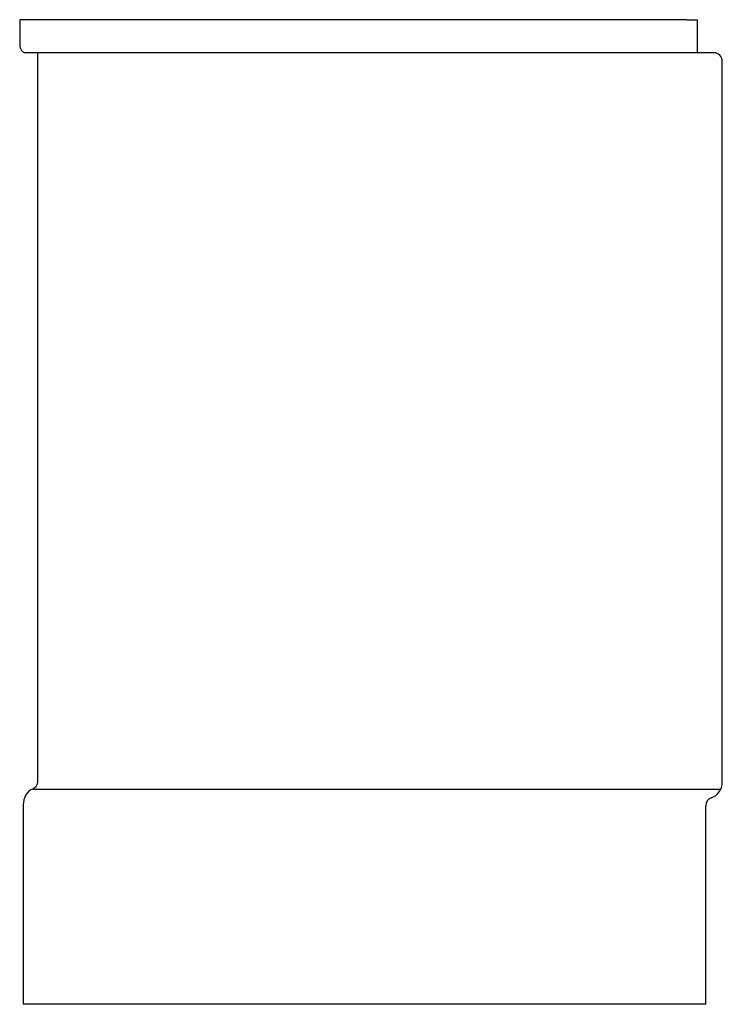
# Model space of a CAD drawing. Header units: millimetres. Extents: x 4616.14 to 4616.564, y 2900.8 to 2901.395.
import ezdxf

# ---------------------------------------------------------------- set-up
doc = ezdxf.new("R2010")
doc.units = ezdxf.units.MM
doc.layers.add('SANINDUSA', color=3, linetype='Continuous')

msp = doc.modelspace()

# ---------------------------------------------------------------- linework, layer by layer
at = {"layer": 'SANINDUSA'}
for p, q in [((4616.13979, 2901.39464), (4616.13979, 2901.37964)), ((4616.54271, 2901.39464), (4616.13979, 2901.39464)), ((4616.54271, 2901.39464), (4616.54412, 2901.39464)), ((4616.54412, 2901.39464), (4616.54912, 2901.39464)), ((4616.54912, 2901.37464), (4616.54912, 2901.39464)), ((4616.15054, 2901.37464), (4616.14337, 2901.37464)), ((4616.54912, 2901.37464), (4616.15054, 2901.37464)), ((4616.15054, 2901.37464), (4616.15054, 2900.93464)), ((4616.55912, 2901.37464), (4616.54912, 2901.37464)), ((4616.56412, 2900.93378), (4616.56412, 2901.36964)), ((4616.14767, 2900.92974), (4616.55344, 2900.92974)), ((4616.55344, 2900.92974), (4616.56324, 2900.92968)), ((4616.14194, 2900.91994), (4616.14194, 2900.79964)), ((4616.55412, 2900.79964), (4616.55412, 2900.91964)), ((4616.54771, 2900.79964), (4616.14194, 2900.79964)), ((4616.54912, 2900.79964), (4616.54771, 2900.79964)), ((4616.55412, 2900.79964), (4616.54912, 2900.79964))]:
    msp.add_line(p, q, dxfattribs=at)
at = {"layer": 'SANINDUSA', "flags": 128}
for points in [[(4616.13979, 2901.37964), (4616.13986, 2901.37867), (4616.14006, 2901.37773), (4616.14039, 2901.37686), (4616.14084, 2901.37611), (4616.14138, 2901.37548), (4616.142, 2901.37502), (4616.14267, 2901.37474), (4616.14337, 2901.37464)], [(4616.15054, 2900.93464), (4616.15049, 2900.93379), (4616.15033, 2900.93296), (4616.15008, 2900.93219), (4616.14973, 2900.93148), (4616.14931, 2900.93087), (4616.14881, 2900.93036), (4616.14826, 2900.92998), (4616.14767, 2900.92974)], [(4616.14767, 2900.92974), (4616.1465, 2900.92926), (4616.1454, 2900.9285), (4616.14441, 2900.9275), (4616.14355, 2900.92627), (4616.14286, 2900.92486), (4616.14235, 2900.9233), (4616.14204, 2900.92165), (4616.14194, 2900.91994)]]:
    msp.add_lwpolyline(points, dxfattribs=at)
at = {"layer": 'SANINDUSA'}
for centre, radius, start, end in [((4616.55912, 2901.36964), 0.005, 0, 90), ((4616.55412, 2900.93378), 0.01, 289.47122, 0), ((4616.55912, 2900.91964), 0.005, 109.47122, 180)]:
    msp.add_arc(centre, radius, start, end, dxfattribs=at)

doc.saveas('drawing.dxf')
